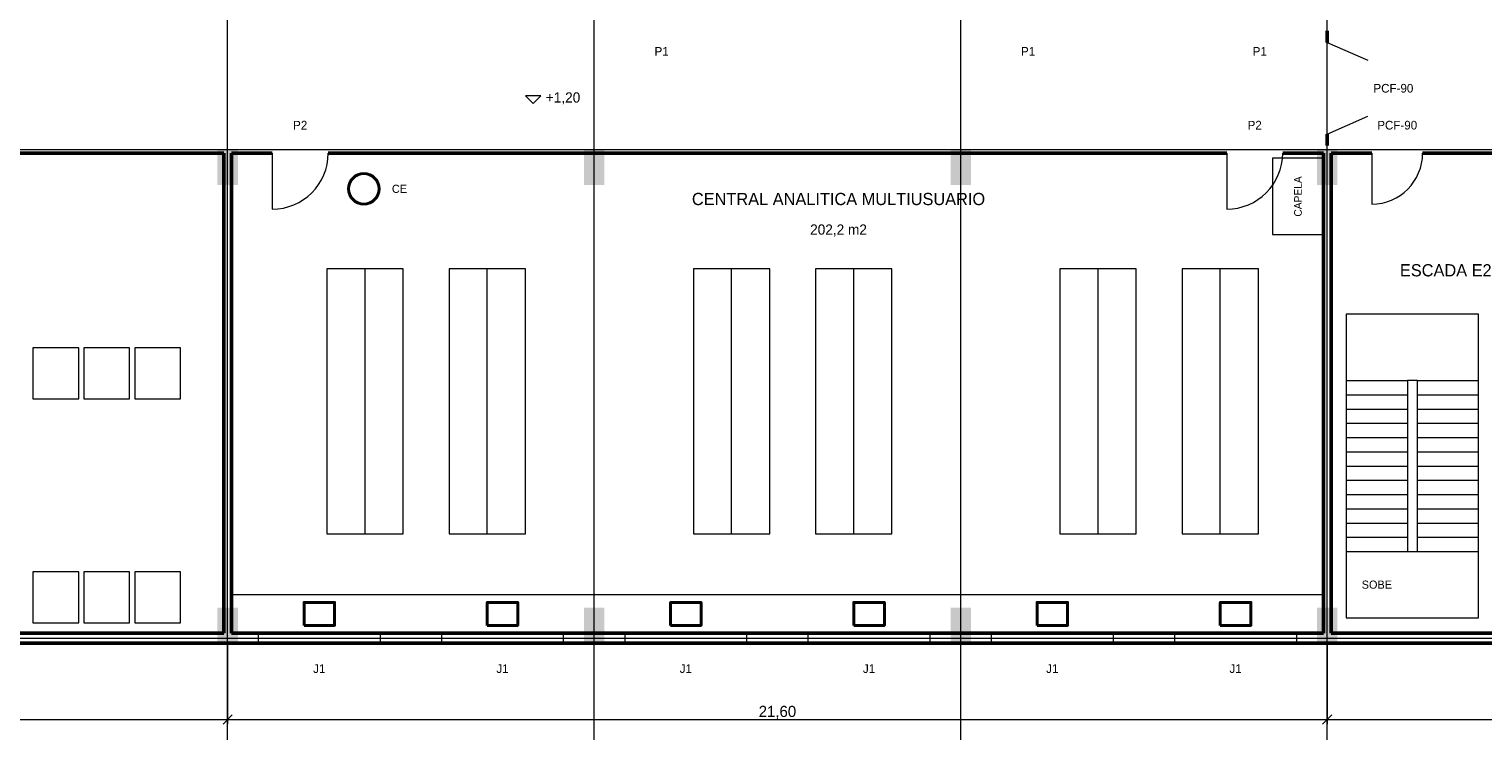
# Model space of a CAD drawing. Header units: metres. Extents: x -10 to 72.1, y -29 to 28.4.
# Tile 4 of 6: x 24.9 to 53.5, y -2 to 12. Entities that reach past the tile are written whole.
import ezdxf
from ezdxf.enums import TextEntityAlignment as Align

# ---------------------------------------------------------------- set-up
doc = ezdxf.new("R2010")
doc.units = ezdxf.units.M
for name, color, linetype, lineweight, true_color in [('COTA', 8, 'Continuous', 13, 0x6a6a6a), ('EIXO', 8, 'Continuous', 13, 0x6a6a6a), ('ESQUADRIA', 4, 'Continuous', 18, 0x007f9f), ('HID_AF', 5, 'Continuous', 40, 0x1d4ed8), ('HID_AP', 3, 'Continuous', 40, 0x15803d), ('MOBILIA', 9, 'Continuous', 13, 0xa8a8a8)]:
    doc.layers.add(name, color=color, linetype=linetype, lineweight=lineweight, true_color=true_color)
for name, color, linetype, lineweight in [('PAREDE', 7, 'Continuous', 50), ('PILAR', 7, 'Continuous', 35), ('TEXTO', 7, 'Continuous', 18)]:
    doc.layers.add(name, color=color, linetype=linetype, lineweight=lineweight)

msp = doc.modelspace()

# ---------------------------------------------------------------- hatches: boundary and pattern name
at = {"layer": 'PILAR'}
for points in [[(28.6, 8.9), (29, 8.9), (29, 9.6), (28.6, 9.6)], [(35.8, 8.9), (36.2, 8.9), (36.2, 9.6), (35.8, 9.6)], [(43, 8.9), (43.4, 8.9), (43.4, 9.6), (43, 9.6)], [(50.2, 8.9), (50.6, 8.9), (50.6, 9.6), (50.2, 9.6)], [(28.6, -0.1), (29, -0.1), (29, 0.6), (28.6, 0.6)], [(35.8, -0.1), (36.2, -0.1), (36.2, 0.6), (35.8, 0.6)], [(43, -0.1), (43.4, -0.1), (43.4, 0.6), (43, 0.6)], [(50.2, -0.1), (50.6, -0.1), (50.6, 0.6), (50.2, 0.6)]]:
    msp.add_hatch(color=7, dxfattribs=at).paths.add_polyline_path(points)

# ---------------------------------------------------------------- linework, layer by layer
at = {"layer": 'COTA'}
for p, q in [((28.8, -0.09), (28.8, -1.69)), ((28.8, -0.09), (28.8, -1.69)), ((50.4, -0.09), (50.4, -1.69)), ((50.4, -0.09), (50.4, -1.69)), ((14.4, -1.6), (28.8, -1.6)), ((28.71, -1.69), (28.89, -1.51)), ((28.71, -1.69), (28.89, -1.51)), ((28.8, -1.6), (50.4, -1.6)), ((50.31, -1.69), (50.49, -1.51)), ((50.31, -1.69), (50.49, -1.51)), ((50.4, -1.6), (57.6, -1.6))]:
    msp.add_line(p, q, dxfattribs=at)
msp.add_lwpolyline([(34.65, 10.65), (34.8, 10.5), (34.95, 10.65)], close=True, dxfattribs=at)
at = {"layer": 'EIXO'}
for p, q in [((28.8, -2), (28.8, 25.2)), ((36, -2), (36, 25.2)), ((43.2, -2), (43.2, 25.2)), ((50.4, -2), (50.4, 25.2)), ((-3.4, 9.6), (59.1, 9.6)), ((-3.4, 0), (59.1, 0))]:
    msp.add_line(p, q, dxfattribs=at)
at = {"layer": 'ESQUADRIA'}
for p, q in [((50.4, 11.7), (51.2, 11.35)), ((50.4, 9.9), (51.2, 10.25)), ((29.675, 9.525), (29.675, 8.425)), ((48.425, 9.525), (48.425, 8.425)), ((51.275, 9.525), (51.275, 8.525)), ((29.4, 0), (31.8, 0)), ((33, 0), (35.4, 0)), ((36.6, 0), (39, 0)), ((40.2, 0), (42.6, 0)), ((43.8, 0), (46.2, 0)), ((47.4, 0), (49.8, 0))]:
    msp.add_line(p, q, dxfattribs=at)
for points in [[(29.4, -0.1), (31.8, -0.1), (31.8, 0.1), (29.4, 0.1)], [(33, -0.1), (35.4, -0.1), (35.4, 0.1), (33, 0.1)], [(36.6, -0.1), (39, -0.1), (39, 0.1), (36.6, 0.1)], [(40.2, -0.1), (42.6, -0.1), (42.6, 0.1), (40.2, 0.1)], [(43.8, -0.1), (46.2, -0.1), (46.2, 0.1), (43.8, 0.1)], [(47.4, -0.1), (49.8, -0.1), (49.8, 0.1), (47.4, 0.1)]]:
    msp.add_lwpolyline(points, close=True, dxfattribs=at)
for centre, radius in [((29.675, 9.525), 1.1), ((48.425, 9.525), 1.1), ((51.275, 9.525), 1)]:
    msp.add_arc(centre, radius, 270, 360, dxfattribs=at)
at = {"layer": 'HID_AF'}
for points in [[(30.3, 0.25), (30.9, 0.25), (30.9, 0.7), (30.3, 0.7)], [(33.9, 0.25), (34.5, 0.25), (34.5, 0.7), (33.9, 0.7)], [(37.5, 0.25), (38.1, 0.25), (38.1, 0.7), (37.5, 0.7)], [(41.1, 0.25), (41.7, 0.25), (41.7, 0.7), (41.1, 0.7)], [(44.7, 0.25), (45.3, 0.25), (45.3, 0.7), (44.7, 0.7)], [(48.3, 0.25), (48.9, 0.25), (48.9, 0.7), (48.3, 0.7)]]:
    msp.add_lwpolyline(points, close=True, dxfattribs=at)
at = {"layer": 'HID_AP'}
msp.add_circle((31.475, 8.825), 0.3, dxfattribs=at)
at = {"layer": 'MOBILIA'}
for p, q in [((31.5, 2.05), (31.5, 7.25)), ((33.9, 2.05), (33.9, 7.25)), ((38.7, 2.05), (38.7, 7.25)), ((41.1, 2.05), (41.1, 7.25)), ((45.9, 2.05), (45.9, 7.25)), ((48.3, 2.05), (48.3, 7.25)), ((50.775, 5.06), (51.975, 5.06)), ((52.175, 5.06), (53.375, 5.06)), ((50.775, 4.78), (51.975, 4.78)), ((52.175, 4.78), (53.375, 4.78)), ((50.775, 4.5), (51.975, 4.5)), ((52.175, 4.5), (53.375, 4.5)), ((50.775, 4.22), (51.975, 4.22)), ((52.175, 4.22), (53.375, 4.22)), ((50.775, 3.94), (51.975, 3.94)), ((52.175, 3.94), (53.375, 3.94)), ((50.775, 3.66), (51.975, 3.66)), ((52.175, 3.66), (53.375, 3.66)), ((50.775, 3.38), (51.975, 3.38)), ((52.175, 3.38), (53.375, 3.38)), ((50.775, 3.1), (51.975, 3.1)), ((52.175, 3.1), (53.375, 3.1)), ((50.775, 2.82), (51.975, 2.82)), ((52.175, 2.82), (53.375, 2.82)), ((50.775, 2.54), (51.975, 2.54)), ((52.175, 2.54), (53.375, 2.54)), ((50.775, 2.26), (51.975, 2.26)), ((52.175, 2.26), (53.375, 2.26)), ((50.775, 1.98), (51.975, 1.98)), ((52.175, 1.98), (53.375, 1.98)), ((50.775, 1.7), (51.975, 1.7)), ((52.175, 1.7), (53.375, 1.7))]:
    msp.add_line(p, q, dxfattribs=at)
for points in [[(49.325, 7.925), (50.325, 7.925), (50.325, 9.425), (49.325, 9.425)], [(30.75, 2.05), (32.25, 2.05), (32.25, 7.25), (30.75, 7.25)], [(33.15, 2.05), (34.65, 2.05), (34.65, 7.25), (33.15, 7.25)], [(37.95, 2.05), (39.45, 2.05), (39.45, 7.25), (37.95, 7.25)], [(40.35, 2.05), (41.85, 2.05), (41.85, 7.25), (40.35, 7.25)], [(45.15, 2.05), (46.65, 2.05), (46.65, 7.25), (45.15, 7.25)], [(47.55, 2.05), (49.05, 2.05), (49.05, 7.25), (47.55, 7.25)], [(50.775, 0.4), (53.375, 0.4), (53.375, 6.36), (50.775, 6.36)], [(24.975, 4.7), (25.875, 4.7), (25.875, 5.7), (24.975, 5.7)], [(25.975, 4.7), (26.875, 4.7), (26.875, 5.7), (25.975, 5.7)], [(26.975, 4.7), (27.875, 4.7), (27.875, 5.7), (26.975, 5.7)], [(51.975, 1.7), (52.175, 1.7), (52.175, 5.06), (51.975, 5.06)], [(24.975, 0.3), (25.875, 0.3), (25.875, 1.3), (24.975, 1.3)], [(25.975, 0.3), (26.875, 0.3), (26.875, 1.3), (25.975, 1.3)], [(26.975, 0.3), (27.875, 0.3), (27.875, 1.3), (26.975, 1.3)], [(28.875, 0.1), (50.325, 0.1), (50.325, 0.85), (28.875, 0.85)]]:
    msp.add_lwpolyline(points, close=True, dxfattribs=at)
at = {"layer": 'PAREDE'}
for p, q in [((50.4, 11.925), (50.4, 11.7)), ((50.4, 9.675), (50.4, 9.9)), ((16.375, 9.525), (28.725, 9.525)), ((28.725, 0.1), (28.725, 9.525)), ((28.875, 0.1), (28.875, 9.525)), ((28.875, 9.525), (29.675, 9.525)), ((30.775, 9.525), (48.425, 9.525)), ((49.525, 9.525), (50.325, 9.525)), ((50.325, 0.1), (50.325, 9.525)), ((50.475, 0.1), (50.475, 9.525)), ((50.475, 9.525), (51.275, 9.525)), ((52.275, 9.525), (57.525, 9.525)), ((14.475, 0.1), (28.725, 0.1)), ((28.875, 0.1), (50.325, 0.1)), ((50.475, 0.1), (57.525, 0.1)), ((-0.1, -0.1), (57.6, -0.1))]:
    msp.add_line(p, q, dxfattribs=at)

# ---------------------------------------------------------------- texts
at = {"layer": 'COTA'}
msp.add_text('+1,20', height=0.2, dxfattribs=at).set_placement((35.05, 10.62), align=Align.MIDDLE_LEFT)
msp.add_text('21,60', height=0.22, dxfattribs=at).set_placement((39.6, -1.44), align=Align.MIDDLE_CENTER)
at = {"layer": 'ESQUADRIA'}
for s, p in [('P1', (37.325, 11.525)), ('P1', (44.525, 11.525)), ('P1', (49.075, 11.525)), ('PCF-90', (51.7, 10.8)), ('P2', (30.225, 10.075)), ('P2', (48.975, 10.075)), ('PCF-90', (51.775, 10.075)), ('J1', (30.6, -0.6)), ('J1', (34.2, -0.6)), ('J1', (37.8, -0.6)), ('J1', (41.4, -0.6)), ('J1', (45, -0.6)), ('J1', (48.6, -0.6))]:
    msp.add_text(s, height=0.17, dxfattribs=at).set_placement(p, align=Align.MIDDLE_CENTER)
at = {"layer": 'HID_AP'}
msp.add_text('CE', height=0.16, dxfattribs=at).set_placement((32.175, 8.825), align=Align.MIDDLE_CENTER)
at = {"layer": 'MOBILIA'}
msp.add_text('CAPELA', height=0.15, rotation=90, dxfattribs=at).set_placement((49.825, 8.675), align=Align.MIDDLE_CENTER)
msp.add_text('SOBE', height=0.16, dxfattribs=at).set_placement((51.375, 1.05), align=Align.MIDDLE_CENTER)
at = {"layer": 'TEXTO'}
for s, height, p in [('CENTRAL ANALITICA MULTIUSUARIO', 0.24, (40.8, 8.625)), ('202,2 m2', 0.2, (40.8, 8.025)), ('ESCADA E2 + ELEVADORES', 0.24, (54, 7.225))]:
    msp.add_text(s, height=height, dxfattribs=at).set_placement(p, align=Align.MIDDLE_CENTER)

doc.saveas('drawing.dxf')
